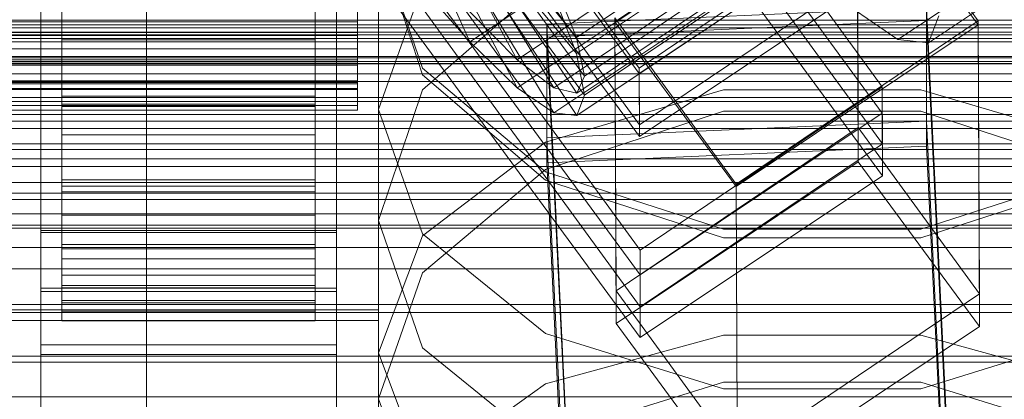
# Model space of a CAD drawing. Header units: millimetres. Extents: x -4738 to 65662, y -68080 to 6847.
# Tile 237 of 256: x 132 to 179, y -34574 to -34556. Entities that reach past the tile are written whole.
import ezdxf

# ---------------------------------------------------------------- set-up
doc = ezdxf.new("R2010")
doc.units = ezdxf.units.MM
for name, color, linetype, lineweight in [('COTAS_O', 1, 'Continuous', 0), ('COTAS_P', 1, 'Continuous', 0), ('frontal_briquetadora', 7, 'Continuous', 0), ('frontal_C01', 7, 'Continuous', 0), ('frontal_C02', 7, 'Continuous', 0), ('frontal_C03', 7, 'Continuous', 0), ('frontal_C04', 7, 'Continuous', 0), ('frontal_mezcladora', 7, 'Continuous', 0), ('frontal_secador', 7, 'Continuous', 0)]:
    doc.layers.add(name, color=color, linetype=linetype, lineweight=lineweight)
doc.dimstyles.new('R19_100', dxfattribs={"dimtxt": 250, "dimasz": 150, "dimexe": 150, "dimexo": 80, "dimgap": 100, "dimtad": 1, "dimtih": 1, "dimtoh": 1, "dimdsep": 46, "dimcen": 0.09, "dimadec": 0, "dimazin": 0, "dimtfac": 1, "dimtdec": 4, "dimtofl": 0, "dimtmove": 0, "dimatfit": 3, "dimfxl": 1, "dimtolj": 1, "dimtzin": 0, "dimarcsym": 0})

# ---------------------------------------------------------------- blocks, each defined once
blk = doc.blocks.new('DIM_R30_49')
at = {"layer": 'COTAS_P'}
for p, q in [((-150, -32300), (550, -32300)), ((550, -32300), (505, -32450)), ((550, -34900), (550, -32300)), ((550, -32300), (595, -32450)), ((550, -34900), (505, -34750)), ((550, -34900), (595, -34750)), ((-150, -34900), (550, -34900))]:
    blk.add_line(p, q, dxfattribs=at)
blk.add_text('2600 P', height=250, rotation=90, dxfattribs=at).set_placement((450, -33600))
blk = doc.blocks.new('DIM_R30_52')
at = {"layer": 'COTAS_O'}
for p, q in [((-650, -34200), (-500, -34155)), ((650, -34200), (500, -34155)), ((-650, -34900), (-650, -34200)), ((-650, -34200), (650, -34200)), ((-650, -34200), (-500, -34245)), ((650, -34200), (500, -34245)), ((650, -34900), (650, -34200))]:
    blk.add_line(p, q, dxfattribs=at)
blk.add_text('1300 O', height=250, dxfattribs=at).set_placement((0, -34100))
blk = doc.blocks.new('DIM_R30_57')
at = {"layer": 'COTAS_P'}
for p, q in [((-305, -34680), (395, -34680)), ((395, -34680), (350, -34830)), ((395, -36000), (395, -34680)), ((395, -34680), (440, -34830)), ((395, -36000), (350, -35850)), ((395, -36000), (440, -35850)), ((-305, -36000), (395, -36000))]:
    blk.add_line(p, q, dxfattribs=at)
blk.add_text('1320 P', height=250, rotation=90, dxfattribs=at).set_placement((295, -35340))

msp = doc.modelspace()

# ---------------------------------------------------------------- linework, layer by layer
at = {"layer": 'frontal_briquetadora'}
for p, q in [((149, -34552.301), (149, -34565.638)), ((149, -34552.301), (151.08, -34558.42)), ((151.08, -34558.731), (149, -34552.363)), ((149, -34560.376), (151.08, -34554.481)), ((151.08, -34559.44), (156.906, -34554.358)), ((151.08, -34558.42), (156.907, -34563.327)), ((156.906, -34563.729), (151.08, -34558.731)), ((149, -34565.638), (151.08, -34559.44)), ((156.907, -34561.918), (165.327, -34559.449)), ((165.327, -34559.449), (174.673, -34559.449)), ((174.673, -34559.449), (183.093, -34561.918)), ((149, -34560.376), (149, -34574.101)), ((151.08, -34566.271), (149, -34560.376)), ((165.326, -34560.448), (156.906, -34563.217)), ((174.674, -34560.448), (165.326, -34560.448)), ((183.094, -34563.217), (174.674, -34560.448)), ((151.08, -34566.366), (156.907, -34561.918)), ((156.906, -34563.217), (151.08, -34568.125)), ((156.907, -34563.327), (165.327, -34566.05)), ((174.673, -34566.05), (183.093, -34563.327)), ((165.326, -34566.461), (156.906, -34563.729)), ((183.094, -34563.729), (174.674, -34566.461)), ((151.08, -34571.679), (149, -34565.638)), ((165.327, -34566.05), (174.673, -34566.05)), ((149, -34571.912), (151.08, -34566.366)), ((156.907, -34570.998), (151.08, -34566.271)), ((174.674, -34566.461), (165.326, -34566.461)), ((151.08, -34568.125), (149, -34574.101)), ((165.327, -34573.621), (156.907, -34570.998)), ((165.327, -34571.082), (156.907, -34573.39)), ((174.673, -34571.082), (165.327, -34571.082)), ((183.093, -34570.998), (174.673, -34573.621)), ((183.093, -34573.39), (174.673, -34571.082)), ((156.906, -34576.409), (151.08, -34571.679)), ((149, -34571.912), (149, -34586.193)), ((149, -34571.912), (151.08, -34577.459)), ((156.907, -34573.39), (151.08, -34577.548)), ((165.326, -34573.305), (156.906, -34575.925)), ((174.674, -34573.305), (165.326, -34573.305)), ((174.673, -34573.621), (165.327, -34573.621)), ((183.094, -34575.925), (174.674, -34573.305)), ((149, -34574.101), (151.08, -34579.916))]:
    msp.add_line(p, q, dxfattribs=at)
at = {"layer": 'frontal_C01'}
for p, q in [((161.341, -34558.414), (133.809, -34520.559)), ((145.315, -34521.451), (172.847, -34559.305)), ((133, -34568.844), (133, -34522.621)), ((147, -34522.621), (147, -34568.844)), ((133.821, -34523.256), (161.353, -34561.11)), ((172.859, -34562.001), (145.327, -34524.147)), ((133, -34525.318), (133, -34571.54)), ((147, -34571.54), (147, -34525.318)), ((161.379, -34567.042), (133.847, -34529.187)), ((133, -34577.472), (133, -34531.249)), ((147, -34531.249), (147, -34577.472)), ((133.859, -34531.883), (161.391, -34569.738)), ((133, -34533.945), (133, -34580.168)), ((147, -34580.168), (147, -34533.945)), ((171.658, -34548.291), (171.715, -34561.233)), ((171.658, -34548.291), (177.394, -34556.178)), ((152.829, -34550.035), (158.366, -34556.955)), ((158.366, -34556.955), (168.196, -34550.324)), ((151.503, -34550.542), (155.567, -34558.025)), ((172.809, -34550.677), (161.341, -34558.414)), ((152.321, -34551.167), (157.295, -34559.345)), ((152.835, -34551.291), (158.378, -34559.607)), ((153.008, -34550.905), (158.743, -34558.791)), ((155.567, -34558.025), (165.397, -34551.394)), ((158.743, -34558.791), (168.573, -34552.16)), ((157.295, -34559.345), (167.125, -34552.714)), ((158.378, -34559.607), (168.208, -34552.975)), ((161.353, -34561.11), (172.821, -34553.374)), ((157.272, -34554.223), (158.366, -34556.955)), ((134, -34556.724), (134, -34554.844)), ((134, -34554.844), (134, -34559.747)), ((134, -34555.019), (134, -34560.115)), ((134, -34555.019), (134, -34556.866)), ((146, -34559.747), (146, -34554.844)), ((146, -34554.844), (146, -34556.724)), ((146, -34560.115), (146, -34555.019)), ((146, -34556.866), (146, -34555.019)), ((148, -34556.724), (148, -34554.844)), ((148, -34555.019), (148, -34556.866)), ((134, -34555.143), (134, -34559.747)), ((146, -34559.747), (146, -34555.143)), ((134, -34560.115), (134, -34555.554)), ((146, -34555.554), (146, -34560.115)), ((155.567, -34558.025), (153.314, -34555.736)), ((156.962, -34556.333), (174.943, -34555.534)), ((174.943, -34555.534), (174.943, -34560.927)), ((174.943, -34555.534), (177.811, -34615.322)), ((156.962, -34561.727), (156.962, -34556.333)), ((159.83, -34616.122), (156.962, -34556.333)), ((160.247, -34568.969), (160.19, -34556.028)), ((165.926, -34563.914), (160.19, -34556.028)), ((177.394, -34556.178), (165.926, -34563.914)), ((177.451, -34569.119), (177.394, -34556.178)), ((-148, -34556.724), (148, -34556.724)), ((-148, -34556.866), (148, -34556.866)), ((134, -34558.175), (134, -34556.724)), ((134, -34556.724), (134, -34563.715)), ((146, -34556.724), (134, -34556.724)), ((134, -34556.866), (134, -34564.016)), ((146, -34556.866), (134, -34556.866)), ((134, -34556.866), (134, -34558.276)), ((146, -34563.715), (146, -34556.724)), ((146, -34556.724), (146, -34558.175)), ((146, -34564.016), (146, -34556.866)), ((146, -34558.276), (146, -34556.866)), ((148, -34558.175), (148, -34556.724)), ((148, -34556.866), (148, -34558.276)), ((158.366, -34556.955), (158.743, -34558.791)), ((-148, -34558.175), (148, -34558.175)), ((-148, -34558.276), (148, -34558.276)), ((134, -34559.098), (134, -34558.175)), ((134, -34558.175), (134, -34566.779)), ((146, -34558.175), (134, -34558.175)), ((134, -34558.276), (134, -34566.991)), ((146, -34558.276), (134, -34558.276)), ((134, -34558.276), (134, -34559.151)), ((146, -34566.779), (146, -34558.175)), ((146, -34558.175), (146, -34559.098)), ((146, -34566.991), (146, -34558.276)), ((146, -34559.151), (146, -34558.276)), ((148, -34559.098), (148, -34558.175)), ((148, -34558.276), (148, -34559.151)), ((157.295, -34559.345), (155.567, -34558.025)), ((161.341, -34558.414), (161.353, -34561.11)), ((-148, -34559.098), (148, -34559.098)), ((-148, -34559.151), (148, -34559.151)), ((134, -34559.431), (134, -34559.098)), ((134, -34559.098), (134, -34568.728)), ((146, -34559.098), (134, -34559.098)), ((134, -34559.151), (134, -34568.838)), ((146, -34559.151), (134, -34559.151)), ((134, -34559.151), (134, -34559.431)), ((146, -34568.728), (146, -34559.098)), ((146, -34559.098), (146, -34559.431)), ((146, -34568.838), (146, -34559.151)), ((146, -34559.431), (146, -34559.151)), ((148, -34559.431), (148, -34559.098)), ((148, -34559.151), (148, -34559.431)), ((158.743, -34558.791), (158.378, -34559.607)), ((-148, -34559.431), (148, -34559.431)), ((134, -34559.431), (134, -34569.43)), ((146, -34559.431), (134, -34559.431)), ((146, -34569.43), (146, -34559.431)), ((158.378, -34559.607), (157.295, -34559.345)), ((172.847, -34559.305), (161.379, -34567.042)), ((172.859, -34562.001), (172.847, -34559.305)), ((134, -34559.747), (134, -34563.715)), ((134, -34559.747), (146, -34559.747)), ((134, -34560.115), (146, -34560.115)), ((134, -34564.016), (134, -34560.115)), ((146, -34563.715), (146, -34559.747)), ((146, -34560.115), (146, -34564.016)), ((174.943, -34560.927), (156.962, -34561.727)), ((177.811, -34620.716), (174.943, -34560.927)), ((171.715, -34561.233), (160.247, -34568.969)), ((177.451, -34569.119), (171.715, -34561.233)), ((159.83, -34621.515), (156.962, -34561.727)), ((161.391, -34569.738), (172.859, -34562.001)), ((134, -34563.715), (134, -34566.779)), ((134, -34563.715), (146, -34563.715)), ((146, -34566.779), (146, -34563.715)), ((134, -34564.016), (146, -34564.016)), ((134, -34566.991), (134, -34564.016)), ((146, -34564.016), (146, -34566.991)), ((165.926, -34563.914), (165.983, -34576.856)), ((133, -34579.051), (133, -34566.109)), ((133, -34566.109), (147, -34566.109)), ((133, -34575.739), (133, -34566.109)), ((147, -34566.109), (147, -34579.051)), ((147, -34566.109), (147, -34575.739)), ((134, -34566.779), (134, -34568.728)), ((134, -34566.779), (146, -34566.779)), ((134, -34566.991), (146, -34566.991)), ((134, -34568.838), (134, -34566.991)), ((146, -34568.728), (146, -34566.779)), ((146, -34566.991), (146, -34568.838)), ((161.379, -34567.042), (161.391, -34569.738)), ((147, -34568.844), (133, -34568.844)), ((133, -34568.844), (133, -34571.54)), ((134, -34568.728), (134, -34569.43)), ((134, -34568.728), (146, -34568.728)), ((134, -34568.838), (146, -34568.838)), ((134, -34569.43), (134, -34568.838)), ((146, -34569.43), (146, -34568.728)), ((146, -34568.838), (146, -34569.43)), ((147, -34571.54), (147, -34568.844)), ((160.247, -34568.969), (165.983, -34576.856)), ((134, -34569.43), (146, -34569.43)), ((165.983, -34576.856), (177.451, -34569.119)), ((131, -34569.884), (149, -34569.884)), ((149, -34569.884), (149, -34575.276)), ((149, -34569.884), (149, -34615.721)), ((133, -34571.54), (147, -34571.54))]:
    msp.add_line(p, q, dxfattribs=at)
at = {"layer": 'frontal_C02'}
for p, q in [((173.584, -34557.058), (357.893, -34433.803)), ((175.032, -34557.216), (359.341, -34433.961)), ((161.341, -34558.674), (133.809, -34521.151)), ((133, -34569.012), (133, -34523.194)), ((145.315, -34523.02), (172.847, -34560.542)), ((147, -34523.194), (147, -34569.012)), ((133.821, -34524.132), (161.353, -34561.654)), ((172.859, -34563.523), (145.327, -34526)), ((133, -34526.174), (133, -34571.993)), ((147, -34571.993), (147, -34526.174)), ((161.379, -34568.211), (133.847, -34530.689)), ((133, -34578.55), (133, -34532.731)), ((147, -34532.731), (147, -34578.55)), ((133.859, -34533.669), (161.391, -34571.192)), ((133, -34535.712), (133, -34581.53)), ((147, -34581.53), (147, -34535.712)), ((160.19, -34556.216), (171.658, -34548.547)), ((171.658, -34548.547), (171.715, -34562.853)), ((171.658, -34548.547), (177.394, -34556.364)), ((150.436, -34550.683), (153.314, -34557.173)), ((153.314, -34557.173), (163.144, -34550.599)), ((152.829, -34550.944), (158.366, -34557.723)), ((158.366, -34557.723), (168.196, -34551.149)), ((172.809, -34551.005), (161.341, -34558.674)), ((151.503, -34551.714), (155.567, -34559.349)), ((134, -34557.071), (134, -34552.184)), ((146, -34552.184), (146, -34557.071)), ((153.008, -34551.878), (158.743, -34559.695)), ((152.321, -34552.276), (157.295, -34560.536)), ((152.835, -34552.332), (158.378, -34560.654)), ((155.567, -34559.349), (165.397, -34552.775)), ((158.743, -34559.695), (168.573, -34553.121)), ((134, -34554.09), (134, -34557.071)), ((134, -34554.09), (134, -34556.222)), ((146, -34557.071), (146, -34554.09)), ((146, -34556.222), (146, -34554.09)), ((148, -34554.09), (148, -34556.222)), ((157.295, -34560.536), (167.125, -34553.963)), ((158.378, -34560.654), (168.208, -34554.081)), ((161.353, -34561.654), (172.821, -34553.985)), ((153.314, -34557.173), (150.688, -34554.156)), ((157.272, -34554.873), (158.366, -34557.723)), ((173.584, -34557.058), (171.275, -34555.471)), ((134, -34555.571), (134, -34560.228)), ((134, -34557.506), (134, -34555.585)), ((134, -34555.585), (134, -34560.228)), ((146, -34560.228), (146, -34555.571)), ((146, -34560.228), (146, -34555.585)), ((146, -34555.585), (146, -34557.506)), ((148, -34557.506), (148, -34555.585)), ((175.521, -34555.933), (175.032, -34557.216)), ((-148, -34556.222), (148, -34556.222)), ((134, -34556.222), (134, -34561.572)), ((146, -34556.222), (134, -34556.222)), ((134, -34556.222), (134, -34558.026)), ((146, -34561.572), (146, -34556.222)), ((146, -34558.026), (146, -34556.222)), ((148, -34556.222), (148, -34558.026)), ((156.962, -34556.95), (174.943, -34556.157)), ((160.247, -34570.523), (160.19, -34556.216)), ((165.926, -34564.033), (160.19, -34556.216)), ((177.394, -34556.364), (165.926, -34564.033)), ((174.943, -34556.157), (174.943, -34562.119)), ((174.943, -34556.157), (177.811, -34615.423)), ((177.451, -34570.671), (177.394, -34556.364)), ((134, -34557.071), (146, -34557.071)), ((134, -34561.572), (134, -34557.071)), ((146, -34557.071), (146, -34561.572)), ((155.567, -34559.349), (153.314, -34557.173)), ((156.962, -34562.912), (156.962, -34556.95)), ((159.83, -34616.216), (156.962, -34556.95)), ((175.032, -34557.216), (173.584, -34557.058)), ((-148, -34557.506), (148, -34557.506)), ((134, -34559.011), (134, -34557.506)), ((134, -34557.506), (134, -34564.283)), ((146, -34557.506), (134, -34557.506)), ((146, -34564.283), (146, -34557.506)), ((146, -34557.506), (146, -34559.011)), ((148, -34559.011), (148, -34557.506)), ((158.366, -34557.723), (158.743, -34559.695)), ((-148, -34558.026), (148, -34558.026)), ((134, -34558.026), (134, -34565.38)), ((146, -34558.026), (134, -34558.026)), ((134, -34558.026), (134, -34559.379)), ((146, -34565.38), (146, -34558.026)), ((146, -34559.379), (146, -34558.026)), ((148, -34558.026), (148, -34559.379)), ((161.341, -34558.674), (161.353, -34561.654)), ((-148, -34559.011), (148, -34559.011)), ((134, -34559.998), (134, -34559.011)), ((134, -34559.011), (134, -34567.46)), ((146, -34559.011), (134, -34559.011)), ((146, -34567.46), (146, -34559.011)), ((146, -34559.011), (146, -34559.998)), ((148, -34559.998), (148, -34559.011)), ((-148, -34559.379), (148, -34559.379)), ((134, -34559.379), (134, -34568.236)), ((146, -34559.379), (134, -34559.379)), ((134, -34559.379), (134, -34560.189)), ((146, -34568.236), (146, -34559.379)), ((146, -34560.189), (146, -34559.379)), ((148, -34559.379), (148, -34560.189)), ((157.295, -34560.536), (155.567, -34559.349)), ((158.743, -34559.695), (158.378, -34560.654)), ((-148, -34559.998), (148, -34559.998)), ((134, -34560.4), (134, -34559.998)), ((134, -34559.998), (134, -34569.544)), ((146, -34559.998), (134, -34559.998)), ((146, -34569.544), (146, -34559.998)), ((146, -34559.998), (146, -34560.4)), ((148, -34560.4), (148, -34559.998)), ((-148, -34560.189), (148, -34560.189)), ((-148, -34560.4), (148, -34560.4)), ((134, -34560.189), (134, -34569.946)), ((146, -34560.189), (134, -34560.189)), ((134, -34560.189), (134, -34560.4)), ((134, -34560.228), (134, -34564.283)), ((134, -34560.228), (146, -34560.228)), ((134, -34560.4), (134, -34570.392)), ((146, -34560.4), (134, -34560.4)), ((146, -34569.946), (146, -34560.189)), ((146, -34560.4), (146, -34560.189)), ((146, -34564.283), (146, -34560.228)), ((146, -34570.392), (146, -34560.4)), ((148, -34560.189), (148, -34560.4)), ((158.378, -34560.654), (157.295, -34560.536)), ((172.847, -34560.542), (161.379, -34568.211)), ((172.859, -34563.523), (172.847, -34560.542)), ((134, -34561.572), (146, -34561.572)), ((134, -34565.38), (134, -34561.572)), ((146, -34561.572), (146, -34565.38)), ((174.943, -34562.119), (156.962, -34562.912)), ((177.811, -34621.385), (174.943, -34562.119)), ((159.83, -34622.178), (156.962, -34562.912)), ((171.715, -34562.853), (160.247, -34570.523)), ((177.451, -34570.671), (171.715, -34562.853)), ((161.391, -34571.192), (172.859, -34563.523)), ((134, -34564.283), (134, -34567.46)), ((134, -34564.283), (146, -34564.283)), ((146, -34567.46), (146, -34564.283)), ((165.926, -34564.033), (165.983, -34578.34)), ((134, -34565.38), (146, -34565.38)), ((134, -34568.236), (134, -34565.38)), ((146, -34565.38), (146, -34568.236)), ((133, -34580.515), (133, -34566.209)), ((133, -34566.209), (147, -34566.209)), ((133, -34575.754), (133, -34566.209)), ((147, -34566.209), (147, -34580.515)), ((147, -34566.209), (147, -34575.754)), ((134, -34567.46), (134, -34569.544)), ((134, -34567.46), (146, -34567.46)), ((146, -34569.544), (146, -34567.46)), ((134, -34568.236), (146, -34568.236)), ((134, -34569.946), (134, -34568.236)), ((146, -34568.236), (146, -34569.946)), ((161.379, -34568.211), (161.391, -34571.192)), ((147, -34569.012), (133, -34569.012)), ((133, -34569.012), (133, -34571.993)), ((147, -34571.993), (147, -34569.012)), ((134, -34569.544), (134, -34570.392)), ((134, -34569.544), (146, -34569.544)), ((134, -34569.946), (146, -34569.946)), ((134, -34570.392), (134, -34569.946)), ((146, -34570.392), (146, -34569.544)), ((146, -34569.946), (146, -34570.392)), ((131, -34570.382), (149, -34570.382)), ((134, -34570.392), (146, -34570.392)), ((149, -34570.382), (149, -34576.343)), ((149, -34570.382), (149, -34615.818)), ((160.247, -34570.523), (165.983, -34578.34)), ((165.983, -34578.34), (177.451, -34570.671)), ((133, -34571.993), (147, -34571.993))]:
    msp.add_line(p, q, dxfattribs=at)
at = {"layer": 'frontal_C03'}
for p, q in [((1250, -34556.367), (-1250, -34556.367)), ((1496, -34556.498), (-1496, -34556.498)), ((1496, -34556.833), (-1496, -34556.833)), ((1250, -34557.161), (-1250, -34557.161)), ((1496, -34558.099), (-1496, -34558.099)), ((1496, -34558.217), (-1496, -34558.217)), ((-1250, -34557.925), (1250, -34557.925)), ((1250, -34559.048), (-1250, -34559.048)), ((1250, -34559.812), (-1250, -34559.812)), ((1250, -34560.606), (-1250, -34560.606)), ((1250, -34560.923), (-1250, -34560.923)), ((1250, -34565.323), (-1250, -34565.323)), ((1250, -34566.927), (-1250, -34566.927))]:
    msp.add_line(p, q, dxfattribs=at)
at = {"layer": 'frontal_C04'}
for p, q in [((225, -34557.012), (-225, -34557.012)), ((-225, -34557.869), (225, -34557.869)), ((225, -34558.198), (-225, -34558.198)), ((225, -34561.28), (-225, -34561.28)), ((225, -34562.721), (-225, -34562.721)), ((-225, -34563.836), (225, -34563.836)), ((-188, -34569.619), (188, -34569.619)), ((188, -34572.356), (-188, -34572.356))]:
    msp.add_line(p, q, dxfattribs=at)
at = {"layer": 'frontal_mezcladora'}
msp.add_line((138, -34590), (138, -34525.346), dxfattribs=at)
at = {"layer": 'frontal_secador'}
for p, q in [((1250, -34556.144), (-1250, -34556.144)), ((1250, -34556.709), (-1250, -34556.709)), ((1250, -34558.686), (-1250, -34558.686)), ((1250, -34560), (-1250, -34560)), ((1320, -34562), (-1320, -34562)), ((1250, -34562), (-1250, -34562)), ((1320, -34562.273), (-1320, -34562.273)), ((1320, -34563.072), (-1320, -34563.072)), ((1320, -34564.343), (-1320, -34564.343)), ((1250, -34564.651), (-1250, -34564.651)), ((1320, -34566), (-1320, -34566)), ((1250, -34565.859), (-1250, -34565.859)), ((-1250, -34566), (1250, -34566)), ((1320, -34567.929), (-1320, -34567.929)), ((-1320, -34570), (1320, -34570)), ((-1250, -34570), (1250, -34570)), ((1320, -34572.071), (-1320, -34572.071)), ((1320, -34574), (-1320, -34574))]:
    msp.add_line(p, q, dxfattribs=at)

# ---------------------------------------------------------------- dimensions: what is measured, and where the dimension line sits
at = {"layer": 'COTAS_O'}
dim = msp.add_aligned_dim(p1=(-650, -34900), p2=(650, -34900), distance=700, text='<> O', dimstyle='R19_100', dxfattribs=at)
dim.commit()
dim.dimension.update_dxf_attribs({"geometry": 'DIM_R30_52', "text_midpoint": (0, -34200)})
at = {"layer": 'COTAS_P'}
for p1, p2, picture, middle in [((-150, -34900), (-150, -32300), 'DIM_R30_49', (550, -33600)), ((-305, -36000), (-305, -34680), 'DIM_R30_57', (395, -35340))]:
    dim = msp.add_aligned_dim(p1=p1, p2=p2, distance=-700, text='<> P', dimstyle='R19_100', dxfattribs=at)
    dim.commit()
    dim.dimension.update_dxf_attribs({"geometry": picture, "text_midpoint": middle})

doc.saveas('drawing.dxf')
